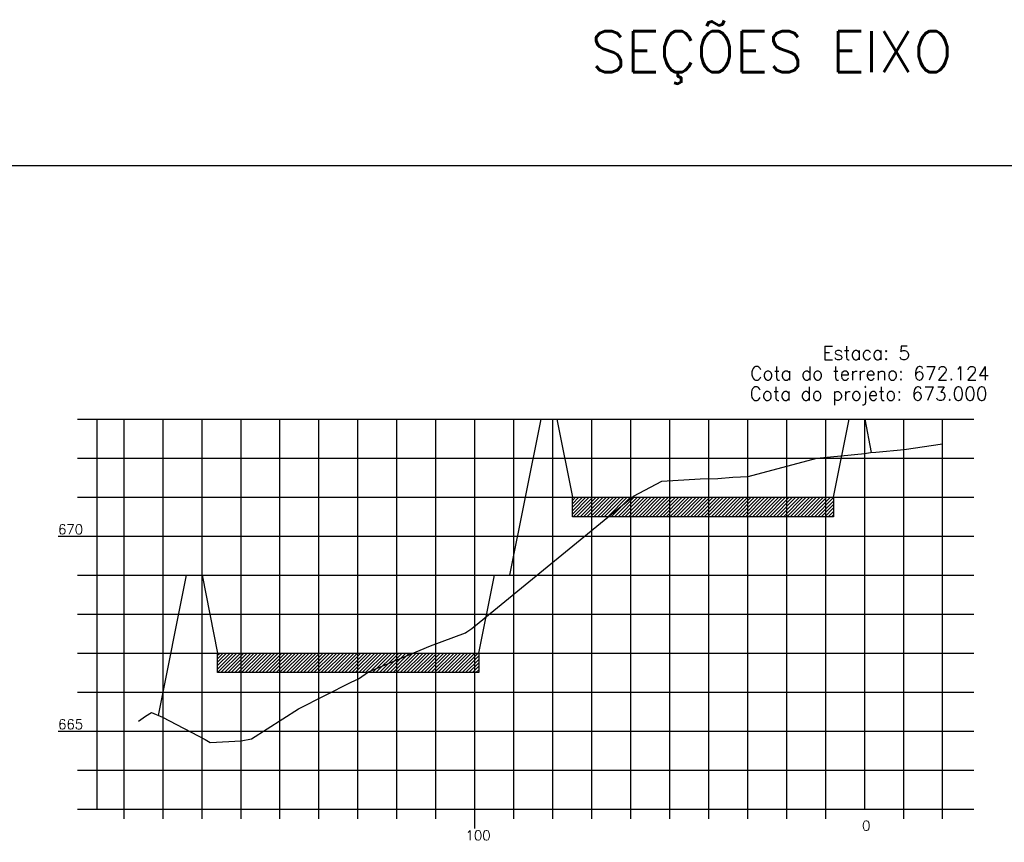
# Model space of a CAD drawing. Header units: inches. Extents: x 670 to 1686, y 41 to 653.
# Tile 6 of 10: x 923 to 1175, y 442 to 653. Entities that reach past the tile are written whole.
import ezdxf

# ---------------------------------------------------------------- set-up
doc = ezdxf.new("R2010")
doc.units = ezdxf.units.IN
doc.header["$MEASUREMENT"] = 0
doc.linetypes.add('CONTINUO', pattern=[0])
for name, color, linetype in [('PROJETO', 104, 'Continuous'), ('SELO', 11, 'Continuous'), ('TERRENO', 22, 'Continuous'), ('TG', 7, 'CONTINUO'), ('Vp', 2, 'Continuous')]:
    doc.layers.add(name, color=color, linetype=linetype)
doc.styles.add('SIMPLEX', font='simplex', dxfattribs={"height": 0.2})
pattern_1 = [(45, (-2508.3182, 691.0937), (-0.44194174, 0.44194174), [])]

msp = doc.modelspace()

# ---------------------------------------------------------------- hatches: boundary and pattern name
at = {"layer": 'SELO'}
h = msp.add_hatch(dxfattribs=at)
h.set_pattern_fill('ANSI31', color=256, scale=5, style=0)
h.set_pattern_definition(pattern_1)
h.paths.add_polyline_path([(1064.48, 530.29), (1131.48, 530.29), (1131.48, 525.29), (1064.48, 525.29)])
h = msp.add_hatch(dxfattribs=at)
h.set_pattern_fill('ANSI31', color=256, scale=5, style=0)
h.set_pattern_definition(pattern_1)
h.paths.add_polyline_path([(973.48, 490.29), (1040.48, 490.29), (1040.48, 485.29), (973.48, 485.29)])

# ---------------------------------------------------------------- linework, layer by layer
at = {"layer": 'PROJETO', "flags": 128}
msp.add_lwpolyline([(958.29, 474.34), (965.48, 510.29), (965.48, 510.29), (969.48, 510.29), (973.48, 490.29), (1040.48, 490.29), (1044.48, 510.29), (1048.48, 510.29), (1056.48, 550.29), (1060.48, 550.29), (1064.48, 530.29), (1131.48, 530.29), (1135.48, 550.29), (1139.48, 550.29), (1139.48, 550.29), (1139.48, 550.29), (1139.48, 550.29), (1141.18, 541.77)], dxfattribs=at)
at = {"layer": 'SELO'}
for points in [[(1064.48, 530.29), (1131.48, 530.29), (1131.48, 525.29), (1064.48, 525.29)], [(973.48, 490.29), (1040.48, 490.29), (1040.48, 485.29), (973.48, 485.29)]]:
    msp.add_lwpolyline(points, close=True, dxfattribs=at)
at = {"layer": 'TERRENO', "flags": 128}
msp.add_lwpolyline([(953.18, 472.86), (955, 474.13), (956.55, 475.09), (959.34, 473.88), (970.27, 468.18), (971.57, 467.41), (979.51, 467.77), (982.14, 468.29), (994.21, 476.02), (1007.71, 482.81), (1009.6, 483.69), (1012.16, 485.52), (1028.12, 492.21), (1037.11, 495.52), (1037.42, 495.77), (1038.66, 496.61), (1080.19, 530.55), (1087.45, 534.41), (1097.25, 535.01), (1101.82, 535.13), (1105.65, 535.42), (1109.56, 535.65), (1127.2, 540.33), (1139.48, 541.53), (1139.93, 541.57), (1140.96, 541.75), (1142.33, 541.89), (1149.59, 542.5), (1159.48, 543.98)], dxfattribs=at)
at = {"layer": 'TG', "color": 4, "linetype": 'CONTINUO', "flags": 128}
for points in [[(937.54, 550.29), (942.54, 550.29)], [(942.54, 450.29), (942.54, 550.29)], [(1139.48, 450.29), (1139.48, 550.29)], [(937.54, 540.29), (942.54, 540.29)], [(937.54, 530.29), (942.54, 530.29)], [(932.54, 520.29), (942.54, 520.29)], [(937.54, 510.29), (942.54, 510.29)], [(937.54, 500.29), (942.54, 500.29)], [(937.54, 490.29), (942.54, 490.29)], [(937.54, 480.29), (942.54, 480.29)], [(932.54, 470.29), (942.54, 470.29)], [(937.54, 460.29), (942.54, 460.29)], [(937.54, 450.29), (942.54, 450.29)], [(942.54, 450.29), (1167.48, 450.29)], [(949.48, 447.79), (949.48, 450.29)], [(959.48, 447.79), (959.48, 450.29)], [(969.48, 447.79), (969.48, 450.29)], [(979.48, 447.79), (979.48, 450.29)], [(989.48, 447.79), (989.48, 450.29)], [(999.48, 447.79), (999.48, 450.29)], [(1009.48, 447.79), (1009.48, 450.29)], [(1019.48, 447.79), (1019.48, 450.29)], [(1029.48, 447.79), (1029.48, 450.29)], [(1039.48, 445.29), (1039.48, 450.29)], [(1049.48, 447.79), (1049.48, 450.29)], [(1059.48, 447.79), (1059.48, 450.29)], [(1069.48, 447.79), (1069.48, 450.29)], [(1079.48, 447.79), (1079.48, 450.29)], [(1089.48, 447.79), (1089.48, 450.29)], [(1099.48, 447.79), (1099.48, 450.29)], [(1109.48, 447.79), (1109.48, 450.29)], [(1119.48, 447.79), (1119.48, 450.29)], [(1129.48, 447.79), (1129.48, 450.29)], [(1149.48, 447.79), (1149.48, 450.29)], [(1159.48, 447.79), (1159.48, 450.29)]]:
    msp.add_lwpolyline(points, dxfattribs=at)
at = {"layer": 'TG', "color": 7, "linetype": 'CONTINUO', "flags": 128}
for points in [[(942.54, 550.29), (1167.48, 550.29)], [(949.48, 450.29), (949.48, 550.29)], [(959.48, 450.29), (959.48, 550.29)], [(969.48, 450.29), (969.48, 550.29)], [(979.48, 450.29), (979.48, 550.29)], [(989.48, 450.29), (989.48, 550.29)], [(999.48, 450.29), (999.48, 550.29)], [(1009.48, 450.29), (1009.48, 550.29)], [(1019.48, 450.29), (1019.48, 550.29)], [(1029.48, 450.29), (1029.48, 550.29)], [(1039.48, 450.29), (1039.48, 550.29)], [(1049.48, 450.29), (1049.48, 550.29)], [(1059.48, 450.29), (1059.48, 550.29)], [(1069.48, 450.29), (1069.48, 550.29)], [(1079.48, 450.29), (1079.48, 550.29)], [(1089.48, 450.29), (1089.48, 550.29)], [(1099.48, 450.29), (1099.48, 550.29)], [(1109.48, 450.29), (1109.48, 550.29)], [(1119.48, 450.29), (1119.48, 550.29)], [(1129.48, 450.29), (1129.48, 550.29)], [(1149.48, 450.29), (1149.48, 550.29)], [(1159.48, 450.29), (1159.48, 550.29)], [(942.54, 540.29), (1167.48, 540.29)], [(942.54, 530.29), (1167.48, 530.29)], [(942.54, 520.29), (1167.48, 520.29)], [(942.54, 510.29), (1167.48, 510.29)], [(942.54, 500.29), (1167.48, 500.29)], [(942.54, 490.29), (1167.48, 490.29)], [(942.54, 480.29), (1167.48, 480.29)], [(942.54, 470.29), (1167.48, 470.29)], [(942.54, 460.29), (1167.48, 460.29)]]:
    msp.add_lwpolyline(points, dxfattribs=at)
at = {"layer": 'Vp'}
msp.add_lwpolyline([(1685.7, 181.77), (1510.7, 181.77), (1510.7, 41.38), (670.11, 41.38), (670.11, 615.38), (1685.7, 615.38)], close=True, dxfattribs=at)

# ---------------------------------------------------------------- texts
at = {"layer": 'TG', "color": 2, "style": 'SIMPLEX'}
for s, height, p in [('SEÇÕES EIXO  00  ESCALAS: H 1/1000  V 1/100', 10.5, (1069.25, 639.35, 739.4)), ('670', 2.5, (932.54, 520.79)), ('665', 2.5, (932.54, 470.79)), ('0', 2.5, (1138.81, 444.79)), ('100', 2.5, (1037.09, 442.29))]:
    msp.add_text(s, height=height, dxfattribs=at).set_placement(p)
at = {"layer": 'TG', "color": 4, "style": 'SIMPLEX'}
for s, p in [('Estaca: 5', (1128.63, 565.58)), ('Cota do terreno: 672.124', (1110.1, 560.33)), ('Cota do projeto: 673.000', (1109.96, 555.08))]:
    msp.add_text(s, height=3.5, dxfattribs=at).set_placement(p)

doc.saveas('drawing.dxf')
